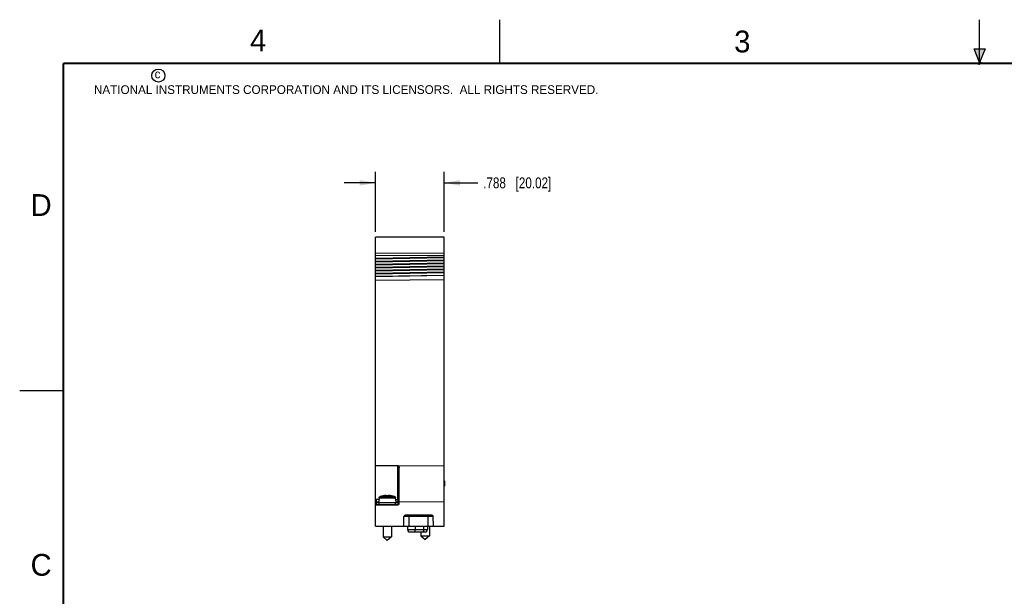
# Model space of a CAD drawing. Header units: inches. Extents: x 0 to 22, y 0 to 17.
# Tile 6 of 13: x 0 to 11.3, y 10.4 to 17. Entities that reach past the tile are written whole.
import ezdxf

# ---------------------------------------------------------------- set-up
doc = ezdxf.new("R2010")
doc.units = ezdxf.units.IN
doc.header["$LTSCALE"] = 1.21
doc.header["$MEASUREMENT"] = 0
doc.layers.get('0').update_dxf_attribs({"linetype": 'CONTINUOUS'})
doc.layers.add('DIMENSIONS', color=7, linetype='CONTINUOUS')
doc.styles.get("Standard").update_dxf_attribs({"font": 'txt', "width": 0.8})
doc.styles.add('TEXTSTYLE_2', font='txt')
doc.dimstyles.new('DIMSTYLE_1', dxfattribs={"dimtxt": 0.125, "dimasz": 0.18, "dimexe": 0.18, "dimexo": 0.0625, "dimgap": 0.09, "dimtad": 0, "dimtih": 1, "dimtoh": 1, "dimdec": 3, "dimzin": 4, "dimdsep": 46, "dimtxsty": 'STANDARD', "dimblk": '_FILLED', "dimblk1": '_FILLED', "dimblk2": '_FILLED', "dimcen": 0.09, "dimadec": 0, "dimazin": 0, "dimtp": 0.01, "dimtm": 0.01, "dimtfac": 1, "dimtdec": 3, "dimtofl": 0, "dimtmove": 0, "dimatfit": 3, "dimldrblk": '_FILLED', "dimfxl": 1, "dimtolj": 1, "dimtzin": 4, "dimarcsym": 0})

# ---------------------------------------------------------------- blocks, each defined once
blk = doc.blocks.new('_FILLED')
at = {"color": 0, "linetype": 'BYBLOCK'}
blk.add_solid([(0, 0), (-1, 0.174), (-1, -0.174)], dxfattribs=at)
blk = doc.blocks.new('*D0')
at = {"layer": 'DIMENSIONS', "color": 2, "linetype": 'CONTINUOUS'}
for p, q in [((4.077, 14.569), (4.077, 15.254)), ((4.865, 14.569), (4.865, 15.254)), ((4.077, 15.129), (3.717, 15.129)), ((4.865, 15.129), (5.248, 15.129))]:
    blk.add_line(p, q, dxfattribs=at)
at = {"layer": 'DIMENSIONS', "color": 2, "linetype": 'CONTINUOUS', "xscale": 0.18, "yscale": 0.18, "zscale": 0.18}
blk.add_blockref('_FILLED', (4.077, 15.129), dxfattribs=at)
at = {"layer": 'DIMENSIONS', "color": 2, "linetype": 'CONTINUOUS', "xscale": 0.18, "yscale": 0.18, "zscale": 0.18, "rotation": 180}
blk.add_blockref('_FILLED', (4.865, 15.129), dxfattribs=at)
at = {"layer": 'DIMENSIONS', "color": 2, "linetype": 'CONTINUOUS', "insert": (5.311, 15.192), "char_height": 0.125, "width": 1.225, "attachment_point": 1, "line_spacing_factor": 0.9}
blk.add_mtext('.788{\\Ftxt.shx;\\W1.000000;\\H0.125000; }[20.02]', dxfattribs=at)

msp = doc.modelspace()

# ---------------------------------------------------------------- hatches: boundary and pattern name
at = {"linetype": 'CONTINUOUS'}
msp.add_hatch(color=2, dxfattribs=at).paths.add_polyline_path([(11, 16.51), (10.9375, 16.6663), (11.0625, 16.6663)])

# ---------------------------------------------------------------- linework, layer by layer
at = {"color": 2, "linetype": 'CONTINUOUS'}
for p, q in [((5.5, 16.5), (5.5, 17)), ((11, 16.485), (11, 17)), ((11, 16.51), (10.9375, 16.6663)), ((10.9375, 16.6663), (11.0625, 16.6663)), ((11.0625, 16.6663), (11, 16.51)), ((11.015, 16.515), (10.985, 16.485)), ((10.985, 16.485), (11, 16.515)), ((11, 16.485), (11.015, 16.515)), ((0, 12.75), (0.5, 12.75))]:
    msp.add_line(p, q, dxfattribs=at)
at = {"color": 7, "linetype": 'CONTINUOUS'}
for p, q in [((4.0775, 11.1938), (4.0775, 14.5063)), ((4.8655, 14.5063), (4.0775, 14.5063)), ((4.8655, 11.1938), (4.8655, 14.5063)), ((4.8655, 14.3248), (4.0775, 14.3193)), ((4.8655, 14.2962), (4.0775, 14.2933)), ((4.0775, 14.266), (4.8655, 14.2806)), ((4.0775, 14.2587), (4.8655, 14.2733)), ((4.0775, 14.2314), (4.8655, 14.246)), ((4.0775, 14.224), (4.8655, 14.2386)), ((4.0775, 14.1967), (4.8655, 14.2113)), ((4.0775, 14.1894), (4.8655, 14.204)), ((4.0775, 14.1621), (4.8655, 14.1767)), ((4.0775, 14.1548), (4.8655, 14.1694)), ((4.0775, 14.1274), (4.8655, 14.142)), ((4.0775, 14.1201), (4.8655, 14.1347)), ((4.0775, 14.0928), (4.8655, 14.1074)), ((4.0775, 14.0855), (4.8655, 14.1001)), ((4.0775, 14.0582), (4.8655, 14.0728)), ((4.8655, 14.0686), (4.0775, 14.0508)), ((4.8655, 14.0167), (4.0775, 14.0111)), ((4.0775, 11.8884), (4.3369, 11.8884)), ((4.3329, 11.4991), (4.3329, 11.8884)), ((4.337, 11.8884), (4.8655, 11.8847)), ((4.3475, 11.4535), (4.3475, 11.863)), ((4.8655, 11.7126), (4.868, 11.7126)), ((4.8655, 11.6536), (4.868, 11.6536)), ((4.868, 11.7126), (4.868, 11.6536)), ((4.1187, 11.52), (4.1178, 11.5041)), ((4.1187, 11.52), (4.3062, 11.52)), ((4.1304, 11.5342), (4.2945, 11.5342)), ((4.1987, 11.5399), (4.1987, 11.5449)), ((4.2263, 11.5449), (4.2263, 11.5399)), ((4.3071, 11.5041), (4.3062, 11.52)), ((4.0775, 11.5035), (4.1168, 11.5028)), ((4.0775, 11.4341), (4.3327, 11.4386)), ((4.0875, 11.4388), (4.0875, 11.5033)), ((4.1147, 11.4678), (4.0875, 11.4678)), ((4.3375, 11.4628), (4.0875, 11.4628)), ((4.3351, 11.4388), (4.0875, 11.4388)), ((4.1035, 11.4346), (4.1035, 11.4388)), ((4.1168, 11.5041), (4.1144, 11.4628)), ((4.1178, 11.5041), (4.1168, 11.5041)), ((4.1175, 11.4388), (4.1175, 11.4628)), ((4.1505, 11.4354), (4.1505, 11.4388)), ((4.1605, 11.4388), (4.1605, 11.4355)), ((4.1774, 11.4388), (4.1774, 11.4358)), ((4.2475, 11.4388), (4.2475, 11.4371)), ((4.3081, 11.5041), (4.3071, 11.5041)), ((4.3075, 11.4388), (4.3075, 11.4628)), ((4.3081, 11.5041), (4.3105, 11.4628)), ((4.3084, 11.4995), (4.3475, 11.4988)), ((4.3375, 11.4678), (4.3102, 11.4678)), ((4.3375, 11.4394), (4.3375, 11.499)), ((4.8655, 11.4683), (4.3475, 11.4719)), ((4.4018, 11.1938), (4.4037, 11.3041)), ((4.7392, 11.3041), (4.4037, 11.3041)), ((4.7242, 11.3188), (4.4187, 11.3188)), ((4.464, 11.1938), (4.464, 11.3188)), ((4.679, 11.1938), (4.679, 11.3188)), ((4.7412, 11.1938), (4.7392, 11.3041)), ((4.0775, 11.1938), (4.8655, 11.1938)), ((4.1633, 11.1938), (4.1633, 11.071)), ((4.2617, 11.1938), (4.2617, 11.071)), ((4.4453, 11.1938), (4.4453, 11.1569)), ((4.5304, 11.1938), (4.5304, 11.1569)), ((4.6276, 11.1938), (4.6276, 11.1569)), ((4.6725, 11.1938), (4.6725, 11.1569)), ((4.6959, 11.1938), (4.6959, 11.082)), ((4.1633, 11.071), (4.2617, 11.071)), ((4.1633, 11.071), (4.2125, 11.0297)), ((4.2617, 11.071), (4.2125, 11.0297)), ((4.4453, 11.1569), (4.6725, 11.1569)), ((4.4571, 11.1288), (4.6607, 11.1288)), ((4.5975, 11.1288), (4.5975, 11.082)), ((4.5975, 11.082), (4.6959, 11.082)), ((4.5975, 11.082), (4.6467, 11.0407)), ((4.6959, 11.082), (4.6467, 11.0407))]:
    msp.add_line(p, q, dxfattribs=at)
at = {"color": 7, "linetype": 'CONTINUOUS', "const_width": 0.02}
for points in [[(0.5, 16.5), (0.5, 0.5)], [(21.5, 16.5), (0.5, 16.5)]]:
    msp.add_lwpolyline(points, dxfattribs=at)
at = {"color": 2, "linetype": 'CONTINUOUS'}
msp.add_circle((1.5893, 16.359), 0.0754, dxfattribs=at)
at = {"color": 7, "linetype": 'CONTINUOUS'}
for centre, radius, start, end in [((4.2125, 11.2325), 0.3127, 92.52568, 105.21193), ((4.2125, 11.2325), 0.3077, 87.4337, 92.5663), ((4.2125, 11.2325), 0.3127, 74.78807, 87.47432), ((4.3325, 11.4535), 0.015, 271, 360), ((4.4187, 11.3038), 0.015, 90, 179), ((4.7242, 11.3038), 0.015, 1, 90), ((4.4847, 11.1569), 0.0394, 180, 225.573), ((4.6331, 11.1569), 0.0394, 314.427, 360)]:
    msp.add_arc(centre, radius, start, end, dxfattribs=at)
for points, knots in [([(4.337, 11.8884), (4.3371, 11.8883), (4.3374, 11.8881), (4.3378, 11.8878), (4.3382, 11.8876), (4.3385, 11.8873), (4.3389, 11.887), (4.3393, 11.8866), (4.3396, 11.8863), (4.34, 11.8859), (4.3405, 11.8853), (4.3411, 11.8846), (4.3417, 11.8839), (4.3422, 11.8831), (4.3427, 11.8824), (4.3431, 11.8816), (4.3435, 11.8808), (4.3441, 11.8797), (4.3447, 11.8784), (4.3455, 11.8762), (4.3463, 11.8734), (4.347, 11.87), (4.3474, 11.8665), (4.3475, 11.8642), (4.3475, 11.863)], [0, 0, 0, 0, 0.0169033, 0.0337311, 0.0504576, 0.0670807, 0.0836199, 0.1000856, 0.1164801, 0.1328066, 0.165267, 0.1975008, 0.2295316, 0.2613786, 0.2930631, 0.3246021, 0.3560118, 0.3873034, 0.4495751, 0.5115028, 0.6345291, 0.7567911, 0.8785471, 1, 1, 1, 1]), ([(4.1187, 11.52), (4.1188, 11.5208), (4.119, 11.5224), (4.1197, 11.5248), (4.1208, 11.527), (4.1222, 11.529), (4.1239, 11.5308), (4.1259, 11.5323), (4.1281, 11.5335), (4.1296, 11.534), (4.1304, 11.5342)], [0, 0, 0, 0, 0.1249979, 0.2499945, 0.3749925, 0.4999915, 0.6249917, 0.7499931, 0.8749949, 1, 1, 1, 1]), ([(4.2945, 11.5342), (4.2953, 11.534), (4.2969, 11.5335), (4.299, 11.5323), (4.301, 11.5308), (4.3027, 11.529), (4.3041, 11.527), (4.3052, 11.5248), (4.3059, 11.5224), (4.3062, 11.5208), (4.3062, 11.52)], [0, 0, 0, 0, 0.1250051, 0.2500069, 0.3750083, 0.5000085, 0.6250075, 0.7500055, 0.8750021, 1, 1, 1, 1]), ([(4.5304, 11.1569), (4.5304, 11.1556), (4.5303, 11.153), (4.5301, 11.1491), (4.5298, 11.1454), (4.5294, 11.1417), (4.5289, 11.1382), (4.5283, 11.1348), (4.5276, 11.1317), (4.527, 11.1297), (4.5267, 11.1288)], [0, 0, 0, 0, 0.1373741, 0.273519, 0.4072288, 0.5373218, 0.6626673, 0.7821996, 0.8949349, 1, 1, 1, 1]), ([(4.6276, 11.1569), (4.6276, 11.1556), (4.6276, 11.153), (4.6274, 11.1491), (4.6271, 11.1454), (4.6267, 11.1417), (4.6262, 11.1382), (4.6255, 11.1348), (4.6248, 11.1317), (4.6242, 11.1297), (4.6239, 11.1288)], [0, 0, 0, 0, 0.1373741, 0.273519, 0.4072288, 0.5373218, 0.6626673, 0.7821996, 0.8949349, 1, 1, 1, 1])]:
    msp.add_open_spline(points, degree=3, knots=knots, dxfattribs=at)

# ---------------------------------------------------------------- texts
at = {"color": 2, "linetype": 'CONTINUOUS', "attachment_point": 1, "line_spacing_factor": 0.9, "style": 'TEXTSTYLE_2'}
for s, insert, char_height, width in [('4', (2.64, 16.8869), 0.25, 0.25), ('3', (8.1875, 16.875), 0.25, 0.25), ('c', (1.5463, 16.428), 0.1, 0.1), ('NATIONAL INSTRUMENTS CORPORATION AND ITS LICENSORS.  ALL RIGHTS RESERVED.', (0.851, 16.2482), 0.1, 7.3), ('D', (0.125, 15), 0.25, 0.25), ('C', (0.125, 10.875), 0.25, 0.25)]:
    msp.add_mtext(s, dxfattribs=dict(at, insert=insert, char_height=char_height, width=width))

# ---------------------------------------------------------------- dimensions: what is measured, and where the dimension line sits
at = {"layer": 'DIMENSIONS', "color": 2, "linetype": 'CONTINUOUS'}
dim = msp.add_linear_dim(base=(4.0775, 15.1292), p1=(4.8655, 14.5688), p2=(4.0775, 14.5688), angle=180, dimstyle='DIMSTYLE_1', dxfattribs=at)
dim.commit()
dim.dimension.update_dxf_attribs({"geometry": '*D0', "text_midpoint": (5.9232, 15.1292), "dimtype": 160})

doc.saveas('drawing.dxf')
